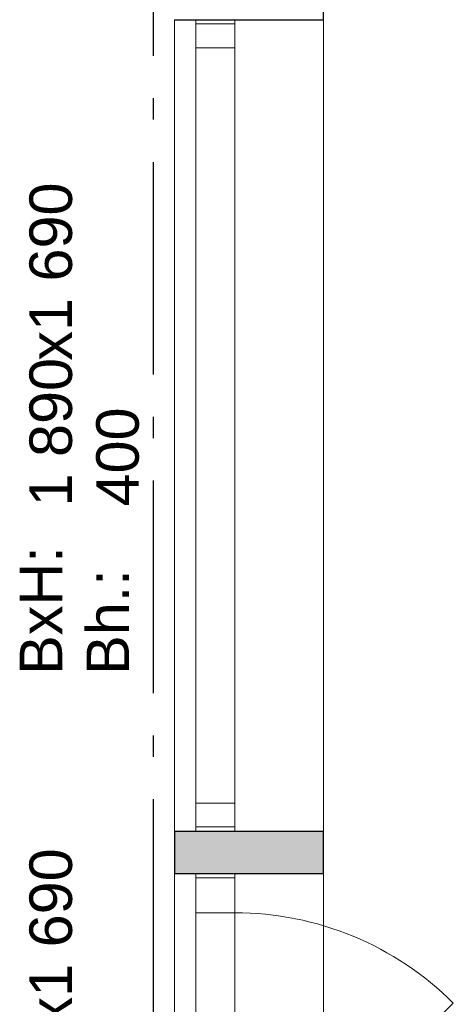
# Model space of a CAD drawing. Header units: millimetres. Extents: x 269 to 62306, y -15633 to 20300.
# Tile 43 of 90: x 40186 to 41205, y -6383 to -4065. Entities that reach past the tile are written whole.
import ezdxf
from ezdxf.enums import TextEntityAlignment as Align

# ---------------------------------------------------------------- set-up
doc = ezdxf.new("R2010")
doc.units = ezdxf.units.MM
doc.header["$LTSCALE"] = 0.5
doc.header["$MEASUREMENT"] = 0
doc.linetypes.add('Akselinje', pattern=[1500, 1000, -200, 100, -200])
doc.linetypes.add('PLINE', pattern=[0])
for name, color, linetype in [('232- Ikke-bærende yttervegger (Skravur)(Nye konstruksjoner)', 7, 'Continuous'), ('232- Ikke-bærende yttervegger(Nye konstruksjoner)', 7, 'Continuous'), ('244- Vinduer_ dører_ foldevegger(Nye konstruksjoner)', 7, 'Continuous'), ('82-- Modullinjer(Nye konstruksjoner)', 7, 'Continuous'), ('852- Teknisk_symbolsk informasjon_ bygning(Nye konstruksjoner)', 7, 'Continuous')]:
    doc.layers.add(name, color=color, linetype=linetype)
doc.layers.add('234- Vinduer_ dører_ porter(Nye konstruksjoner)', color=7, linetype='Continuous', lineweight=0)
doc.styles.add('GENERATED_STYLE_1', font='Arial.ttf')
doc.styles.add('GENERATED_STYLE_2', font='Arial Bold.ttf')

# ---------------------------------------------------------------- blocks, each defined once
blk = doc.blocks.new('Vindu_9')
at = {"layer": '234- Vinduer_ dører_ porter(Nye konstruksjoner)', "linetype": 'PLINE'}
for p, q in [((-955, 208), (955, 208)), ((-955, 0), (-945, 0)), ((-945, 0), (-889, 0)), ((-945, -92), (-945, 0)), ((-889, 0), (-889, -92)), ((-889, 0), (889, 0)), ((889, -92), (889, 0)), ((889, 0), (945, 0)), ((945, 0), (955, 0)), ((945, -92), (945, 0)), ((-945, -92), (-955, -92)), ((-889, -92), (-945, -92)), ((889, -92), (-889, -92)), ((945, -92), (889, -92)), ((955, -92), (945, -92)), ((-955, -142), (955, -142))]:
    blk.add_line(p, q, dxfattribs=at)
at = {"layer": '244- Vinduer_ dører_ foldevegger(Nye konstruksjoner)', "linetype": 'PLINE'}
for p, q in [((-955, 0), (-955, 208)), ((955, 0), (955, 208)), ((-955, -92), (-955, 0)), ((-955, -92), (-955, 0)), ((955, -92), (955, 0)), ((955, -92), (955, 0)), ((-955, -142), (-955, -92)), ((955, -142), (955, -92))]:
    blk.add_line(p, q, dxfattribs=at)
blk = doc.blocks.new('Vindustempel_3')
at = {"layer": '852- Teknisk_symbolsk informasjon_ bygning(Nye konstruksjoner)', "char_height": 100, "attachment_point": 1, "style": 'GENERATED_STYLE_1'}
for s, insert in [('\\A1;{\\pql;\\pt0,100;\\fArial|b0|i0|c0|p0;\\W1.000000;1\xa0890\\fArial|b0|i0|c0|p0;\\W1.000000;\\A1{\\H.66x;\\S^  ;}\\fArial|b0|i0|c0|p0;\\W1.000000;\\fArial|b0|i0|c0|p0;\\W1.000000;\\A1{\\H.66x;\\S^  ;}}', (-190.8, 341.4)), ('\\A1;{\\pql;\\pt0,100;\\fArial|b0|i0|c0|p0;\\W1.000000;x1\xa0690\\fArial|b0|i0|c0|p0;\\W1.000000;\\A1{\\H.66x;\\S^  ;}\\fArial|b0|i0|c0|p0;\\W1.000000;\\fArial|b0|i0|c0|p0;\\W1.000000;\\A1{\\H.66x;\\S^  ;}}', (152.4, 341.4)), ('\\A1;{\\pql;\\pt0,100;\\fArial|b0|i0|c0|p0;\\W1.000000;400\\fArial|b0|i0|c0|p0;\\W1.000000;\\A1{\\H.66x;\\S^  ;}\\fArial|b0|i0|c0|p0;\\W1.000000;\\fArial|b0|i0|c0|p0;\\W1.000000;\\A1{\\H.66x;\\S^  ;}}', (-190.8, 184.3))]:
    blk.add_mtext(s, dxfattribs=dict(at, insert=insert))
at = {"layer": '852- Teknisk_symbolsk informasjon_ bygning(Nye konstruksjoner)', "style": 'GENERATED_STYLE_1'}
for tag, p in [('strUnitPrefix', (-564.2, 341.4)), ('strSillPrefix', (-564.2, 184.3))]:
    blk.add_attdef(tag, text='', height=100, dxfattribs=at).set_placement(p, align=Align.TOP_LEFT)
blk = doc.blocks.new('Vindu_8')
at = {"layer": '234- Vinduer_ dører_ porter(Nye konstruksjoner)', "linetype": 'PLINE'}
for p, q in [((-363, 0), (150.4, 513.4)), ((-455, 208), (455, 208)), ((-455, 0), (-445, 0)), ((-445, 0), (-363, 0)), ((-445, -92), (-445, 0)), ((-363, 0), (-363, -92)), ((-363, 0), (363, 0)), ((363, -92), (363, 0)), ((363, 0), (445, 0)), ((445, 0), (455, 0)), ((445, -92), (445, 0)), ((-445, -92), (-455, -92)), ((-363, -92), (-445, -92)), ((363, -92), (-363, -92)), ((445, -92), (363, -92)), ((455, -92), (445, -92)), ((-455, -142), (455, -142))]:
    blk.add_line(p, q, dxfattribs=at)
blk.add_arc((-363, 0), 726, 0, 45, dxfattribs=at)
at = {"layer": '244- Vinduer_ dører_ foldevegger(Nye konstruksjoner)', "linetype": 'PLINE'}
for p, q in [((-455, 0), (-455, 208)), ((455, 0), (455, 208)), ((-455, -92), (-455, 0)), ((-455, -92), (-455, 0)), ((455, -92), (455, 0)), ((455, -92), (455, 0)), ((-455, -142), (-455, -92)), ((455, -142), (455, -92))]:
    blk.add_line(p, q, dxfattribs=at)
blk = doc.blocks.new('Vindustempel_7')
at = {"layer": '852- Teknisk_symbolsk informasjon_ bygning(Nye konstruksjoner)', "char_height": 100, "attachment_point": 1, "style": 'GENERATED_STYLE_1'}
for s, insert in [('\\A1;{\\pql;\\pt0,100;\\fArial|b0|i0|c0|p0;\\W1.000000;890\\fArial|b0|i0|c0|p0;\\W1.000000;\\A1{\\H.66x;\\S^  ;}\\fArial|b0|i0|c0|p0;\\W1.000000;\\fArial|b0|i0|c0|p0;\\W1.000000;\\A1{\\H.66x;\\S^  ;}}', (-133.6, 341.4)), ('\\A1;{\\pql;\\pt0,100;\\fArial|b0|i0|c0|p0;\\W1.000000;x1\xa0690\\fArial|b0|i0|c0|p0;\\W1.000000;\\A1{\\H.66x;\\S^  ;}\\fArial|b0|i0|c0|p0;\\W1.000000;\\fArial|b0|i0|c0|p0;\\W1.000000;\\A1{\\H.66x;\\S^  ;}}', (95.2, 341.4)), ('\\A1;{\\pql;\\pt0,100;\\fArial|b0|i0|c0|p0;\\W1.000000;400\\fArial|b0|i0|c0|p0;\\W1.000000;\\A1{\\H.66x;\\S^  ;}\\fArial|b0|i0|c0|p0;\\W1.000000;\\fArial|b0|i0|c0|p0;\\W1.000000;\\A1{\\H.66x;\\S^  ;}}', (-133.6, 184.3))]:
    blk.add_mtext(s, dxfattribs=dict(at, insert=insert))
at = {"layer": '852- Teknisk_symbolsk informasjon_ bygning(Nye konstruksjoner)', "style": 'GENERATED_STYLE_1'}
for tag, p in [('strUnitPrefix', (-507, 341.4)), ('strSillPrefix', (-507, 184.3))]:
    blk.add_attdef(tag, text='', height=100, dxfattribs=at).set_placement(p, align=Align.TOP_LEFT)
blk = doc.blocks.new('Standard grid marker_6')
at = {"layer": '82-- Modullinjer(Nye konstruksjoner)', "linetype": 'Akselinje'}
blk.add_line((200, 0), (13900, 0), dxfattribs=at)
at = {"layer": '82-- Modullinjer(Nye konstruksjoner)', "style": 'GENERATED_STYLE_2'}
blk.add_attdef('AC_MarkerText_1', text='', height=250, rotation=270, dxfattribs=at).set_placement((-117.9, -57.1), align=Align.TOP_CENTER)

msp = doc.modelspace()

# ---------------------------------------------------------------- hatches: boundary and pattern name
at = {"layer": '232- Ikke-bærende yttervegger (Skravur)(Nye konstruksjoner)', "linetype": 'Continuous'}
msp.add_hatch(color=256, dxfattribs=at).paths.add_polyline_path([(40550, -6075), (40900, -6075), (40900, -5975), (40550, -5975)])

# ---------------------------------------------------------------- linework, layer by layer
at = {"layer": '232- Ikke-bærende yttervegger(Nye konstruksjoner)', "linetype": 'PLINE'}
for p, q in [((40550, -4065), (40600, -4065)), ((40600, -4065), (40692, -4065)), ((40692, -4065), (40900, -4065)), ((40550, -5975), (40600, -5975)), ((40600, -5975), (40692, -5975)), ((40692, -5975), (40900, -5975)), ((40550, -6075), (40600, -6075)), ((40600, -6075), (40692, -6075)), ((40692, -6075), (40900, -6075))]:
    msp.add_line(p, q, dxfattribs=at)
at = {"layer": '232- Ikke-bærende yttervegger(Nye konstruksjoner)', "linetype": 'PLINE', "flags": 128}
for points in [[(40900, -4065), (40900, -3925)], [(40550, -5975), (40550, -6075)], [(40900, -6075), (40900, -5975)]]:
    msp.add_lwpolyline(points, dxfattribs=at)

# ---------------------------------------------------------------- block references
at = {"layer": '244- Vinduer_ dører_ foldevegger(Nye konstruksjoner)', "linetype": 'PLINE', "zscale": 1000, "rotation": 270}
msp.add_blockref('Vindu_9', (40692, -5020), dxfattribs=at)
at = {"layer": '244- Vinduer_ dører_ foldevegger(Nye konstruksjoner)', "linetype": 'PLINE', "xscale": -1, "zscale": 1000, "rotation": 270}
msp.add_blockref('Vindu_8', (40692, -6530), dxfattribs=at)
at = {"layer": '82-- Modullinjer(Nye konstruksjoner)', "linetype": 'PLINE', "zscale": 1000, "rotation": 90}
msp.add_blockref('Standard grid marker_6', (40500, -14100), dxfattribs=at)
at = {"layer": '852- Teknisk_symbolsk informasjon_ bygning(Nye konstruksjoner)'}
ref = msp.add_blockref('Vindustempel_3', (40550, -5020), dxfattribs=dict(at, rotation=90))
ref.add_attrib('strUnitPrefix', 'BxH:', dxfattribs={"color": 7, "height": 100, "rotation": 90, "style": 'GENERATED_STYLE_1'}).set_placement((40185.7, -5607), align=Align.TOP_LEFT)
ref.add_attrib('strSillPrefix', 'Bh.:', dxfattribs={"color": 7, "height": 100, "rotation": 90, "style": 'GENERATED_STYLE_1'}).set_placement((40342.9, -5607), align=Align.TOP_LEFT)
ref = msp.add_blockref('Vindustempel_7', (40550, -6530), dxfattribs=dict(at, rotation=90))
ref.add_attrib('strUnitPrefix', 'BxH:', dxfattribs={"color": 7, "height": 100, "rotation": 90, "style": 'GENERATED_STYLE_1'}).set_placement((40185.7, -7059.8), align=Align.TOP_LEFT)
ref.add_attrib('strSillPrefix', 'Bh.:', dxfattribs={"color": 7, "height": 100, "rotation": 90, "style": 'GENERATED_STYLE_1'}).set_placement((40342.9, -7059.8), align=Align.TOP_LEFT)

doc.saveas('drawing.dxf')
